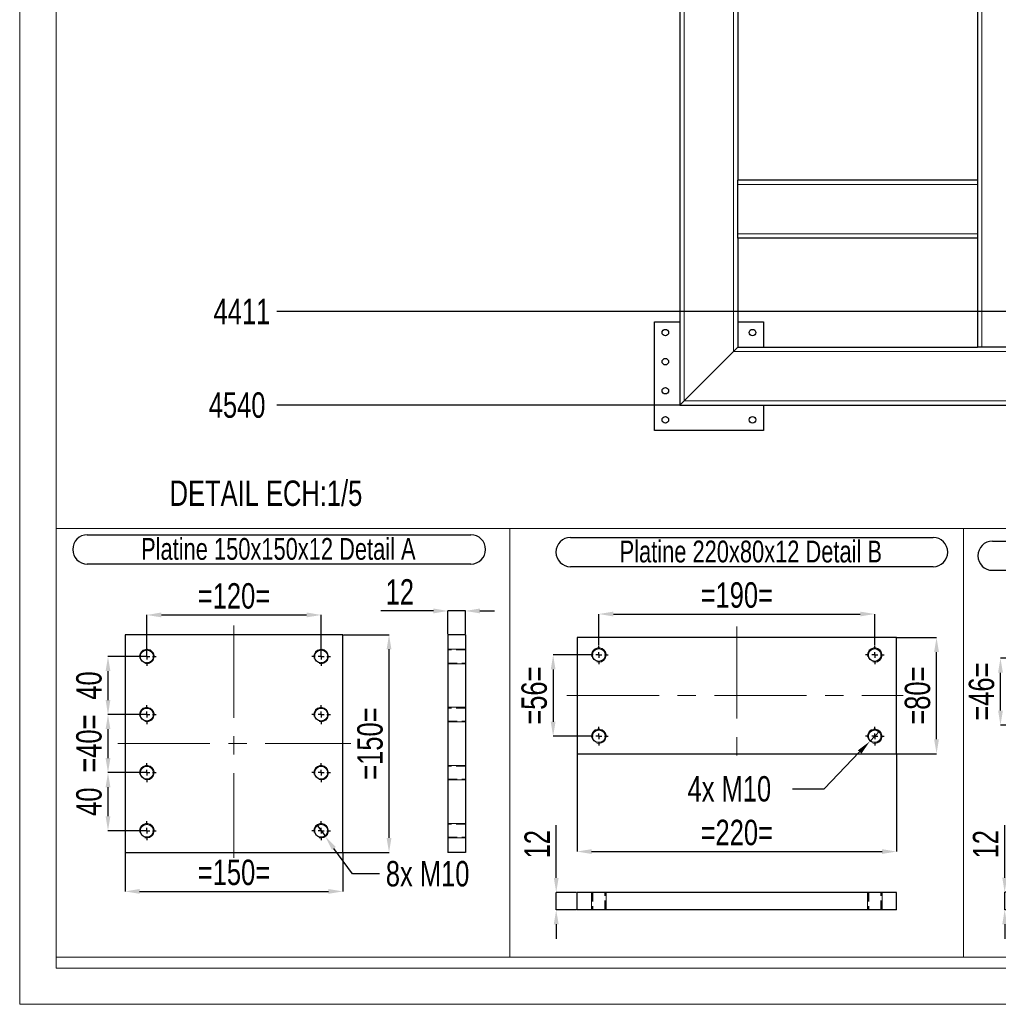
# Model space of a CAD drawing. Header units: millimetres. Extents: x 0 to 1712, y 0 to 594.
# Tile 1 of 18: x 0 to 135, y 0 to 136. Entities that reach past the tile are written whole.
import ezdxf

# ---------------------------------------------------------------- set-up
doc = ezdxf.new("R2010")
doc.units = ezdxf.units.MM
doc.header["$PDSIZE"] = -1
doc.linetypes.add('CENTERX2', pattern=[20.32, 12.7, -2.54, 2.54, -2.54])
doc.linetypes.add('HIDDEN', pattern=[1.905, 1.27, -0.635])
for name, color, linetype in [('COTES', 1, 'Continuous'), ('NOTES', 6, 'Continuous'), ('TRAIT-FINS', 9, 'Continuous'), ('TRAIT-MIXTES', 3, 'CENTERX2'), ('TRAIT-TIRET', 2, 'HIDDEN')]:
    doc.layers.add(name, color=color, linetype=linetype)
doc.layers.add('TRAIT-FORT', color=4, linetype='Continuous', lineweight=25)
doc.styles.add('SLDTEXTSTYLE0', font='TXT', dxfattribs={"width": 0.75})
doc.dimstyles.new('SLDDIMSTYLE1', dxfattribs={"dimtxt": 3.5, "dimasz": 2, "dimexe": 0, "dimexo": 0.0625, "dimgap": 0.875, "dimtad": 0, "dimtih": 1, "dimtoh": 1, "dimdec": 0, "dimlfac": 10, "dimrnd": 1e-09, "dimzin": 12, "dimdsep": 46, "dimtxsty": 'SLDTEXTSTYLE0', "dimsah": 1, "dimcen": 0.09, "dimadec": 0, "dimazin": 3, "dimtfac": 1, "dimtdec": 0, "dimtofl": 0, "dimtmove": 0, "dimatfit": 3, "dimfxl": 1, "dimfrac": 2, "dimtolj": 1, "dimtzin": 12, "dimarcsym": 0})
doc.dimstyles.new('SLDDIMSTYLE3', dxfattribs={"dimtxt": 3.5, "dimasz": 2, "dimexe": 0, "dimexo": 0.0625, "dimgap": 0.875, "dimtad": 0, "dimtih": 1, "dimtoh": 1, "dimdec": 0, "dimlfac": 5, "dimrnd": 1e-09, "dimzin": 12, "dimdsep": 46, "dimtxsty": 'SLDTEXTSTYLE0', "dimblk1": 'NONE', "dimsah": 1, "dimcen": 0, "dimadec": 0, "dimazin": 3, "dimtfac": 1, "dimtdec": 0, "dimtmove": 0, "dimatfit": 3, "dimldrblk": 'NONE', "dimfxl": 1, "dimfrac": 2, "dimtolj": 1, "dimtzin": 12, "dimarcsym": 0})
doc.dimstyles.new('SLDDIMSTYLE4', dxfattribs={"dimtxt": 3.5, "dimasz": 2, "dimexe": 0, "dimexo": 0.0625, "dimgap": 0.875, "dimtad": 1, "dimdec": 0, "dimlfac": 5, "dimrnd": 1e-09, "dimzin": 12, "dimdsep": 46, "dimtxsty": 'SLDTEXTSTYLE0', "dimsah": 1, "dimcen": 0.09, "dimadec": 0, "dimazin": 3, "dimtfac": 1, "dimtdec": 0, "dimtmove": 0, "dimatfit": 0, "dimfxl": 1, "dimfrac": 2, "dimtolj": 1, "dimtzin": 12, "dimarcsym": 0})
doc.dimstyles.new('SLDDIMSTYLE5', dxfattribs={"dimtxt": 3.5, "dimasz": 2, "dimexe": 0, "dimexo": 0.0625, "dimgap": 0.875, "dimtad": 1, "dimdec": 0, "dimlfac": 5, "dimrnd": 1e-09, "dimzin": 12, "dimdsep": 46, "dimtxsty": 'SLDTEXTSTYLE0', "dimsah": 1, "dimcen": 0.09, "dimadec": 0, "dimazin": 3, "dimtfac": 1, "dimtdec": 0, "dimtofl": 0, "dimtmove": 0, "dimatfit": 3, "dimfxl": 1, "dimfrac": 2, "dimtolj": 1, "dimtzin": 12, "dimarcsym": 0})

# ---------------------------------------------------------------- blocks, each defined once
blk = doc.blocks.new('_D_10')
at = {"layer": 'COTES', "color": 0, "lineweight": -2, "transparency": 16777216}
blk.add_line((273.14, 95.43), (35.41, 95.43), dxfattribs=at)
at = {"layer": 'Defpoints', "color": 0, "transparency": 16777216}
for p in [(316.91, 536.52), (35.41, 95.43), (273.21, 95.43)]:
    blk.add_point(p, dxfattribs=at)
at = {"layer": 'COTES', "color": 0, "transparency": 16777216, "insert": (30.6, 95.43), "char_height": 3.5, "attachment_point": 5, "style": 'SLDTEXTSTYLE0'}
blk.add_mtext('\\A1;4411', dxfattribs=at)
blk = doc.blocks.new('_D_11')
at = {"layer": 'COTES', "color": 0, "lineweight": -2, "transparency": 16777216}
blk.add_line((90.85, 82.52), (35.41, 82.52), dxfattribs=at)
at = {"layer": 'Defpoints', "color": 0, "transparency": 16777216}
for p in [(316.91, 536.52), (35.41, 82.52), (90.91, 82.52)]:
    blk.add_point(p, dxfattribs=at)
at = {"layer": 'COTES', "color": 0, "transparency": 16777216, "insert": (29.94, 82.52), "char_height": 3.5, "attachment_point": 5, "style": 'SLDTEXTSTYLE0'}
blk.add_mtext('\\A1;4540', dxfattribs=at)
blk = doc.blocks.new('_D_13')
at = {"layer": 'COTES', "color": 0, "lineweight": -2, "transparency": 16777216}
blk.add_line((150.21, 99.5), (150.21, 562.27), dxfattribs=at)
at = {"layer": 'Defpoints', "color": 0, "transparency": 16777216}
for p in [(150.21, 562.27), (90.91, 314.52), (150.21, 99.43)]:
    blk.add_point(p, dxfattribs=at)
at = {"layer": 'COTES', "color": 0, "transparency": 16777216, "insert": (150.21, 566.65), "char_height": 3.5, "attachment_point": 5, "rotation": 90, "style": 'SLDTEXTSTYLE0'}
blk.add_mtext('\\A1;593', dxfattribs=at)
blk = doc.blocks.new('_D_14')
at = {"layer": 'COTES', "color": 0, "lineweight": -2, "transparency": 16777216}
blk.add_line((156.21, 99.5), (156.21, 562.27), dxfattribs=at)
at = {"layer": 'Defpoints', "color": 0, "transparency": 16777216}
for p in [(156.21, 562.27), (90.91, 314.52), (156.21, 99.43)]:
    blk.add_point(p, dxfattribs=at)
at = {"layer": 'COTES', "color": 0, "transparency": 16777216, "insert": (156.21, 566.65), "char_height": 3.5, "attachment_point": 5, "rotation": 90, "style": 'SLDTEXTSTYLE0'}
blk.add_mtext('\\A1;653', dxfattribs=at)
blk = doc.blocks.new('_D_15')
at = {"layer": 'COTES', "color": 0, "lineweight": -2, "transparency": 16777216}
blk.add_line((267.21, 95.5), (267.21, 562.27), dxfattribs=at)
at = {"layer": 'Defpoints', "color": 0, "transparency": 16777216}
for p in [(267.21, 562.27), (90.91, 314.52), (267.21, 95.43)]:
    blk.add_point(p, dxfattribs=at)
at = {"layer": 'COTES', "color": 0, "transparency": 16777216, "insert": (267.21, 567.52), "char_height": 3.5, "attachment_point": 5, "rotation": 90, "style": 'SLDTEXTSTYLE0'}
blk.add_mtext('\\A1;1763', dxfattribs=at)
blk = doc.blocks.new('_D_16')
at = {"layer": 'COTES', "color": 0, "lineweight": -2, "transparency": 16777216}
blk.add_line((273.21, 95.5), (273.21, 562.27), dxfattribs=at)
at = {"layer": 'Defpoints', "color": 0, "transparency": 16777216}
for p in [(273.21, 562.27), (90.91, 314.52), (273.21, 95.43)]:
    blk.add_point(p, dxfattribs=at)
at = {"layer": 'COTES', "color": 0, "transparency": 16777216, "insert": (273.21, 567.52), "char_height": 3.5, "attachment_point": 5, "rotation": 90, "style": 'SLDTEXTSTYLE0'}
blk.add_mtext('\\A1;1823', dxfattribs=at)
blk = doc.blocks.new('_D_35')
at = {"layer": 'COTES', "color": 0, "lineweight": -2, "transparency": 16777216}
for p, q in [((138.5, 47.67), (135.06, 47.67)), ((135.06, 40.47), (135.06, 45.67)), ((138.5, 38.47), (135.06, 38.47))]:
    blk.add_line(p, q, dxfattribs=at)
at = {"layer": 'COTES', "color": 0, "transparency": 16777216}
for points in [[(134.73, 45.67), (135.4, 45.67), (135.06, 47.67)], [(134.73, 40.47), (135.4, 40.47), (135.06, 38.47)]]:
    blk.add_solid(points, dxfattribs=at)
at = {"layer": 'Defpoints', "color": 0, "transparency": 16777216}
for p in [(135.06, 47.67), (138.56, 47.67), (138.56, 38.47)]:
    blk.add_point(p, dxfattribs=at)
at = {"layer": 'COTES', "color": 0, "transparency": 16777216, "insert": (130.69, 43.07), "char_height": 3.5, "attachment_point": 2, "rotation": 90, "style": 'SLDTEXTSTYLE0'}
blk.add_mtext('\\A1;=46=', dxfattribs=at)
blk = doc.blocks.new('SW_NOTE_11')
at = {"layer": 'NOTES', "color": 0}
for p, q in [((-0.07, 4.4), (50.62, 4.4)), ((50.62, 0.37), (-0.07, 0.37))]:
    blk.add_line(p, q, dxfattribs=at)
for centre, start, end in [((-0.07, 2.39), 90, 270), ((50.62, 2.39), 270, 90)]:
    blk.add_arc(centre, 2.01, start, end, dxfattribs=at)
at = {"layer": 'NOTES', "color": 0, "insert": (25.17, 3.87), "char_height": 3, "attachment_point": 2, "style": 'SLDTEXTSTYLE0'}
blk.add_mtext('Platine 220x46x12 Detail C', dxfattribs=at)
blk = doc.blocks.new('_D_43')
at = {"layer": 'COTES', "color": 0, "lineweight": -2, "transparency": 16777216}
for p, q in [((135.64, 17.43), (135.64, 24.68)), ((138.5, 15.43), (135.64, 15.43)), ((135.64, 13.03), (135.64, 15.43)), ((138.5, 13.03), (135.64, 13.03)), ((135.64, 11.03), (135.64, 9.03))]:
    blk.add_line(p, q, dxfattribs=at)
at = {"layer": 'COTES', "color": 0, "transparency": 16777216}
for points in [[(135.31, 17.43), (135.97, 17.43), (135.64, 15.43)], [(135.31, 11.03), (135.97, 11.03), (135.64, 13.03)]]:
    blk.add_solid(points, dxfattribs=at)
at = {"layer": 'Defpoints', "color": 0, "transparency": 16777216}
for p in [(135.64, 15.43), (138.56, 15.43), (138.56, 13.03)]:
    blk.add_point(p, dxfattribs=at)
at = {"layer": 'COTES', "color": 0, "transparency": 16777216, "insert": (131.26, 22.05), "char_height": 3.5, "attachment_point": 2, "rotation": 90, "style": 'SLDTEXTSTYLE0'}
blk.add_mtext('\\A1;12', dxfattribs=at)
blk = doc.blocks.new('_D_45')
at = {"layer": 'COTES', "color": 0, "lineweight": -2, "transparency": 16777216}
for p, q in [((17.44, 39.91), (12.16, 39.91)), ((12.16, 37.91), (12.16, 33.91)), ((17.44, 31.91), (12.16, 31.91))]:
    blk.add_line(p, q, dxfattribs=at)
at = {"layer": 'COTES', "color": 0, "transparency": 16777216}
for points in [[(11.83, 37.91), (12.49, 37.91), (12.16, 39.91)], [(11.83, 33.91), (12.49, 33.91), (12.16, 31.91)]]:
    blk.add_solid(points, dxfattribs=at)
at = {"layer": 'Defpoints', "color": 0, "transparency": 16777216}
for p in [(17.51, 39.91), (12.16, 31.91), (17.51, 31.91)]:
    blk.add_point(p, dxfattribs=at)
at = {"layer": 'COTES', "color": 0, "transparency": 16777216, "insert": (7.78, 35.91), "char_height": 3.5, "attachment_point": 2, "rotation": 90, "style": 'SLDTEXTSTYLE0'}
blk.add_mtext('\\A1;=40=', dxfattribs=at)
blk = doc.blocks.new('_D_46')
at = {"layer": 'COTES', "color": 0, "lineweight": -2, "transparency": 16777216}
for p, q in [((17.44, 47.91), (12.16, 47.91)), ((12.16, 45.91), (12.16, 41.91)), ((17.44, 39.91), (12.16, 39.91))]:
    blk.add_line(p, q, dxfattribs=at)
at = {"layer": 'COTES', "color": 0, "transparency": 16777216}
for points in [[(11.83, 45.91), (12.49, 45.91), (12.16, 47.91)], [(11.83, 41.91), (12.49, 41.91), (12.16, 39.91)]]:
    blk.add_solid(points, dxfattribs=at)
at = {"layer": 'Defpoints', "color": 0, "transparency": 16777216}
for p in [(17.51, 47.91), (12.16, 39.91), (17.51, 39.91)]:
    blk.add_point(p, dxfattribs=at)
at = {"layer": 'COTES', "color": 0, "transparency": 16777216, "insert": (7.78, 43.91), "char_height": 3.5, "attachment_point": 2, "rotation": 90, "style": 'SLDTEXTSTYLE0'}
blk.add_mtext('\\A1;40', dxfattribs=at)
blk = doc.blocks.new('_D_47')
at = {"layer": 'COTES', "color": 0, "lineweight": -2, "transparency": 16777216}
for p, q in [((17.44, 31.91), (12.16, 31.91)), ((12.16, 29.91), (12.16, 25.91)), ((17.44, 23.91), (12.16, 23.91))]:
    blk.add_line(p, q, dxfattribs=at)
at = {"layer": 'COTES', "color": 0, "transparency": 16777216}
for points in [[(11.83, 29.91), (12.49, 29.91), (12.16, 31.91)], [(11.83, 25.91), (12.49, 25.91), (12.16, 23.91)]]:
    blk.add_solid(points, dxfattribs=at)
at = {"layer": 'Defpoints', "color": 0, "transparency": 16777216}
for p in [(17.51, 31.91), (12.16, 23.91), (17.51, 23.91)]:
    blk.add_point(p, dxfattribs=at)
at = {"layer": 'COTES', "color": 0, "transparency": 16777216, "insert": (7.78, 27.91), "char_height": 3.5, "attachment_point": 2, "rotation": 90, "style": 'SLDTEXTSTYLE0'}
blk.add_mtext('\\A1;40', dxfattribs=at)
blk = doc.blocks.new('_D_48')
at = {"layer": 'COTES', "color": 0, "lineweight": -2, "transparency": 16777216}
for p, q in [((17.51, 47.97), (17.51, 53.63)), ((19.51, 53.63), (39.51, 53.63)), ((41.51, 47.97), (41.51, 53.63))]:
    blk.add_line(p, q, dxfattribs=at)
at = {"layer": 'COTES', "color": 0, "transparency": 16777216}
for points in [[(19.51, 53.97), (19.51, 53.3), (17.51, 53.63)], [(39.51, 53.97), (39.51, 53.3), (41.51, 53.63)]]:
    blk.add_solid(points, dxfattribs=at)
at = {"layer": 'Defpoints', "color": 0, "transparency": 16777216}
for p in [(41.51, 53.63), (17.51, 47.91), (41.51, 47.91)]:
    blk.add_point(p, dxfattribs=at)
at = {"layer": 'COTES', "color": 0, "transparency": 16777216, "insert": (29.51, 58.01), "char_height": 3.5, "attachment_point": 2, "style": 'SLDTEXTSTYLE0'}
blk.add_mtext('\\A1;=120=', dxfattribs=at)
blk = doc.blocks.new('_D_49')
at = {"layer": 'COTES', "color": 0, "lineweight": -2, "transparency": 16777216}
for p, q in [((14.51, 20.85), (14.51, 15.55)), ((44.51, 20.85), (44.51, 15.55)), ((16.51, 15.55), (42.51, 15.55))]:
    blk.add_line(p, q, dxfattribs=at)
at = {"layer": 'COTES', "color": 0, "transparency": 16777216}
for points in [[(16.51, 15.88), (16.51, 15.22), (14.51, 15.55)], [(42.51, 15.88), (42.51, 15.22), (44.51, 15.55)]]:
    blk.add_solid(points, dxfattribs=at)
at = {"layer": 'Defpoints', "color": 0, "transparency": 16777216}
for p in [(14.51, 20.91), (44.51, 20.91), (44.51, 15.55)]:
    blk.add_point(p, dxfattribs=at)
at = {"layer": 'COTES', "color": 0, "transparency": 16777216, "insert": (29.51, 19.93), "char_height": 3.5, "attachment_point": 2, "style": 'SLDTEXTSTYLE0'}
blk.add_mtext('\\A1;=150=', dxfattribs=at)
blk = doc.blocks.new('_D_50')
at = {"layer": 'COTES', "color": 0, "lineweight": -2, "transparency": 16777216}
for p, q in [((44.57, 50.91), (50.86, 50.91)), ((50.86, 22.91), (50.86, 48.91)), ((44.57, 20.91), (50.86, 20.91))]:
    blk.add_line(p, q, dxfattribs=at)
at = {"layer": 'COTES', "color": 0, "transparency": 16777216}
for points in [[(50.53, 48.91), (51.19, 48.91), (50.86, 50.91)], [(50.53, 22.91), (51.19, 22.91), (50.86, 20.91)]]:
    blk.add_solid(points, dxfattribs=at)
at = {"layer": 'Defpoints', "color": 0, "transparency": 16777216}
for p in [(44.51, 50.91), (50.86, 50.91), (44.51, 20.91)]:
    blk.add_point(p, dxfattribs=at)
at = {"layer": 'COTES', "color": 0, "transparency": 16777216, "insert": (46.48, 35.91), "char_height": 3.5, "attachment_point": 2, "rotation": 90, "style": 'SLDTEXTSTYLE0'}
blk.add_mtext('\\A1;=150=', dxfattribs=at)
blk = doc.blocks.new('_D_51')
at = {"layer": 'COTES', "color": 0, "lineweight": -2, "transparency": 16777216}
for p, q in [((40.92, 24.72), (42.09, 23.1)), ((45.81, 17.99), (43.27, 21.48)), ((49.54, 17.99), (45.81, 17.99))]:
    blk.add_line(p, q, dxfattribs=at)
at = {"layer": 'COTES', "color": 0, "transparency": 16777216}
blk.add_solid([(43.54, 21.68), (43, 21.29), (42.09, 23.1)], dxfattribs=at)
at = {"layer": 'Defpoints', "color": 0, "transparency": 16777216}
for p in [(40.92, 24.72), (42.09, 23.1)]:
    blk.add_point(p, dxfattribs=at)
at = {"layer": 'COTES', "color": 0, "transparency": 16777216, "insert": (50.42, 19.74), "char_height": 3.5, "attachment_point": 1, "style": 'SLDTEXTSTYLE0'}
blk.add_mtext('\\A1;8x M10', dxfattribs=at)
blk = doc.blocks.new('_None')
blk = doc.blocks.new('SW_NOTE_13')
at = {"layer": 'NOTES', "color": 0}
for p, q in [((-0.11, 4.32), (52.72, 4.32)), ((52.72, 0.29), (-0.11, 0.29))]:
    blk.add_line(p, q, dxfattribs=at)
for centre, start, end in [((-0.11, 2.3), 90, 270), ((52.72, 2.3), 270, 90)]:
    blk.add_arc(centre, 2.01, start, end, dxfattribs=at)
at = {"layer": 'NOTES', "color": 0, "insert": (26.2, 3.87), "char_height": 3, "attachment_point": 2, "style": 'SLDTEXTSTYLE0'}
blk.add_mtext('Platine 150x150x12 Detail A', dxfattribs=at)
blk = doc.blocks.new('SW_CENTERMARKSYMBOL_39')
at = {"layer": 'TRAIT-MIXTES', "color": 0}
for p, q in [((-0.8, 0), (-1.3, 0)), ((0, 0), (-0.4, 0)), ((0, 0.8), (0, 1.3)), ((0, 0), (0, 0.4)), ((0, 0), (0, -0.4)), ((0, 0), (0.4, 0)), ((0.8, 0), (1.3, 0)), ((0, -0.8), (0, -1.3))]:
    blk.add_line(p, q, dxfattribs=at)
blk = doc.blocks.new('SW_CENTERMARKSYMBOL_40')
at = {"layer": 'TRAIT-MIXTES', "color": 0}
for p, q in [((-0.8, 0), (-1.3, 0)), ((0, 0), (-0.4, 0)), ((0, 0.8), (0, 1.3)), ((0, 0), (0, 0.4)), ((0, 0), (0, -0.4)), ((0, 0), (0.4, 0)), ((0.8, 0), (1.3, 0)), ((0, -0.8), (0, -1.3))]:
    blk.add_line(p, q, dxfattribs=at)
blk = doc.blocks.new('SW_CENTERMARKSYMBOL_41')
at = {"layer": 'TRAIT-MIXTES', "color": 0}
for p, q in [((-0.8, 0), (-1.3, 0)), ((0, 0), (-0.4, 0)), ((0, 0.8), (0, 1.3)), ((0, 0), (0, 0.4)), ((0, 0), (0, -0.4)), ((0, 0), (0.4, 0)), ((0.8, 0), (1.3, 0)), ((0, -0.8), (0, -1.3))]:
    blk.add_line(p, q, dxfattribs=at)
blk = doc.blocks.new('SW_CENTERMARKSYMBOL_42')
at = {"layer": 'TRAIT-MIXTES', "color": 0}
for p, q in [((-0.8, 0), (-1.3, 0)), ((0, 0), (-0.4, 0)), ((0, 0.8), (0, 1.3)), ((0, 0), (0, 0.4)), ((0, 0), (0, -0.4)), ((0, 0), (0.4, 0)), ((0.8, 0), (1.3, 0)), ((0, -0.8), (0, -1.3))]:
    blk.add_line(p, q, dxfattribs=at)
blk = doc.blocks.new('SW_CENTERMARKSYMBOL_43')
at = {"layer": 'TRAIT-MIXTES', "color": 0}
for p, q in [((-0.8, 0), (-1.3, 0)), ((0, 0), (-0.4, 0)), ((0, 0.8), (0, 1.3)), ((0, 0), (0, 0.4)), ((0, 0), (0, -0.4)), ((0, 0), (0.4, 0)), ((0.8, 0), (1.3, 0)), ((0, -0.8), (0, -1.3))]:
    blk.add_line(p, q, dxfattribs=at)
blk = doc.blocks.new('SW_CENTERMARKSYMBOL_44')
at = {"layer": 'TRAIT-MIXTES', "color": 0}
for p, q in [((-0.8, 0), (-1.3, 0)), ((0, 0), (-0.4, 0)), ((0, 0.8), (0, 1.3)), ((0, 0), (0, 0.4)), ((0, 0), (0, -0.4)), ((0, 0), (0.4, 0)), ((0.8, 0), (1.3, 0)), ((0, -0.8), (0, -1.3))]:
    blk.add_line(p, q, dxfattribs=at)
blk = doc.blocks.new('SW_CENTERMARKSYMBOL_45')
at = {"layer": 'TRAIT-MIXTES', "color": 0}
for p, q in [((-0.8, 0), (-1.3, 0)), ((0, 0), (-0.4, 0)), ((0, 0.8), (0, 1.3)), ((0, 0), (0, 0.4)), ((0, 0), (0, -0.4)), ((0, 0), (0.4, 0)), ((0.8, 0), (1.3, 0)), ((0, -0.8), (0, -1.3))]:
    blk.add_line(p, q, dxfattribs=at)
blk = doc.blocks.new('SW_CENTERMARKSYMBOL_46')
at = {"layer": 'TRAIT-MIXTES', "color": 0}
for p, q in [((-0.8, 0), (-1.3, 0)), ((0, 0), (-0.4, 0)), ((0, 0.8), (0, 1.3)), ((0, 0), (0, 0.4)), ((0, 0), (0, -0.4)), ((0, 0), (0.4, 0)), ((0.8, 0), (1.3, 0)), ((0, -0.8), (0, -1.3))]:
    blk.add_line(p, q, dxfattribs=at)
blk = doc.blocks.new('_D_52')
at = {"layer": 'COTES', "color": 0, "lineweight": -2, "transparency": 16777216}
for p, q in [((78.41, 48.12), (73.46, 48.12)), ((73.46, 46.12), (73.46, 38.92)), ((78.41, 36.92), (73.46, 36.92))]:
    blk.add_line(p, q, dxfattribs=at)
at = {"layer": 'COTES', "color": 0, "transparency": 16777216}
for points in [[(73.13, 46.12), (73.79, 46.12), (73.46, 48.12)], [(73.13, 38.92), (73.79, 38.92), (73.46, 36.92)]]:
    blk.add_solid(points, dxfattribs=at)
at = {"layer": 'Defpoints', "color": 0, "transparency": 16777216}
for p in [(78.47, 48.12), (73.46, 36.92), (78.47, 36.92)]:
    blk.add_point(p, dxfattribs=at)
at = {"layer": 'COTES', "color": 0, "transparency": 16777216, "insert": (69.09, 42.52), "char_height": 3.5, "attachment_point": 2, "rotation": 90, "style": 'SLDTEXTSTYLE0'}
blk.add_mtext('\\A1;=56=', dxfattribs=at)
blk = doc.blocks.new('_D_53')
at = {"layer": 'COTES', "color": 0, "lineweight": -2, "transparency": 16777216}
for p, q in [((76.75, 34.46), (76.75, 21.04)), ((120.75, 34.46), (120.75, 21.04)), ((78.75, 21.04), (118.75, 21.04))]:
    blk.add_line(p, q, dxfattribs=at)
at = {"layer": 'COTES', "color": 0, "transparency": 16777216}
for points in [[(78.75, 21.37), (78.75, 20.71), (76.75, 21.04)], [(118.75, 21.37), (118.75, 20.71), (120.75, 21.04)]]:
    blk.add_solid(points, dxfattribs=at)
at = {"layer": 'Defpoints', "color": 0, "transparency": 16777216}
for p in [(76.75, 34.52), (120.75, 34.52), (120.75, 21.04)]:
    blk.add_point(p, dxfattribs=at)
at = {"layer": 'COTES', "color": 0, "transparency": 16777216, "insert": (98.75, 25.42), "char_height": 3.5, "attachment_point": 2, "style": 'SLDTEXTSTYLE0'}
blk.add_mtext('\\A1;=220=', dxfattribs=at)
blk = doc.blocks.new('_D_54')
at = {"layer": 'COTES', "color": 0, "lineweight": -2, "transparency": 16777216}
for p, q in [((79.75, 49.47), (79.75, 53.76)), ((81.75, 53.76), (115.75, 53.76)), ((117.75, 49.47), (117.75, 53.76))]:
    blk.add_line(p, q, dxfattribs=at)
at = {"layer": 'COTES', "color": 0, "transparency": 16777216}
for points in [[(81.75, 54.09), (81.75, 53.43), (79.75, 53.76)], [(115.75, 54.09), (115.75, 53.43), (117.75, 53.76)]]:
    blk.add_solid(points, dxfattribs=at)
at = {"layer": 'Defpoints', "color": 0, "transparency": 16777216}
for p in [(117.75, 53.76), (79.75, 49.4), (117.75, 49.4)]:
    blk.add_point(p, dxfattribs=at)
at = {"layer": 'COTES', "color": 0, "transparency": 16777216, "insert": (98.75, 58.13), "char_height": 3.5, "attachment_point": 2, "style": 'SLDTEXTSTYLE0'}
blk.add_mtext('\\A1;=190=', dxfattribs=at)
blk = doc.blocks.new('_D_55')
at = {"layer": 'COTES', "color": 0, "lineweight": -2, "transparency": 16777216}
for p, q in [((120.81, 50.52), (126.26, 50.52)), ((126.26, 36.52), (126.26, 48.52)), ((120.81, 34.52), (126.26, 34.52))]:
    blk.add_line(p, q, dxfattribs=at)
at = {"layer": 'COTES', "color": 0, "transparency": 16777216}
for points in [[(125.92, 48.52), (126.59, 48.52), (126.26, 50.52)], [(125.92, 36.52), (126.59, 36.52), (126.26, 34.52)]]:
    blk.add_solid(points, dxfattribs=at)
at = {"layer": 'Defpoints', "color": 0, "transparency": 16777216}
for p in [(120.75, 50.52), (126.26, 50.52), (120.75, 34.52)]:
    blk.add_point(p, dxfattribs=at)
at = {"layer": 'COTES', "color": 0, "transparency": 16777216, "insert": (121.88, 42.52), "char_height": 3.5, "attachment_point": 2, "rotation": 90, "style": 'SLDTEXTSTYLE0'}
blk.add_mtext('\\A1;=80=', dxfattribs=at)
blk = doc.blocks.new('_D_56')
at = {"layer": 'COTES', "color": 0, "lineweight": -2, "transparency": 16777216}
for p, q in [((118.44, 37.65), (117.06, 36.2)), ((110.8, 29.68), (115.67, 34.76)), ((106.41, 29.68), (110.8, 29.68))]:
    blk.add_line(p, q, dxfattribs=at)
at = {"layer": 'COTES', "color": 0, "transparency": 16777216}
blk.add_solid([(115.43, 34.99), (115.91, 34.53), (117.06, 36.2)], dxfattribs=at)
at = {"layer": 'Defpoints', "color": 0, "transparency": 16777216}
for p in [(118.44, 37.65), (117.06, 36.2)]:
    blk.add_point(p, dxfattribs=at)
at = {"layer": 'COTES', "color": 0, "transparency": 16777216, "insert": (91.97, 31.43), "char_height": 3.5, "attachment_point": 1, "style": 'SLDTEXTSTYLE0'}
blk.add_mtext('\\A1;4x M10', dxfattribs=at)
blk = doc.blocks.new('SW_NOTE_14')
at = {"layer": 'NOTES', "color": 0}
for p, q in [((-0.08, 4.3), (49.86, 4.3)), ((49.86, 0.28), (-0.08, 0.28))]:
    blk.add_line(p, q, dxfattribs=at)
for centre, start, end in [((-0.08, 2.29), 90, 270), ((49.86, 2.29), 270, 90)]:
    blk.add_arc(centre, 2.01, start, end, dxfattribs=at)
at = {"layer": 'NOTES', "color": 0, "insert": (24.75, 3.87), "char_height": 3, "attachment_point": 2, "style": 'SLDTEXTSTYLE0'}
blk.add_mtext('Platine 220x80x12 Detail B', dxfattribs=at)
blk = doc.blocks.new('SW_CENTERMARKSYMBOL_47')
at = {"layer": 'TRAIT-MIXTES', "color": 0}
for p, q in [((-0.8, 0), (-1.28, 0)), ((0, 0), (-0.4, 0)), ((0, 0.8), (0, 1.28)), ((0, 0), (0, 0.4)), ((0, 0), (0, -0.4)), ((0, 0), (0.4, 0)), ((0.8, 0), (1.28, 0)), ((0, -0.8), (0, -1.28))]:
    blk.add_line(p, q, dxfattribs=at)
blk = doc.blocks.new('SW_CENTERMARKSYMBOL_48')
at = {"layer": 'TRAIT-MIXTES', "color": 0}
for p, q in [((-0.8, 0), (-1.28, 0)), ((0, 0), (-0.4, 0)), ((0, 0.8), (0, 1.28)), ((0, 0), (0, 0.4)), ((0, 0), (0, -0.4)), ((0, 0), (0.4, 0)), ((0.8, 0), (1.28, 0)), ((0, -0.8), (0, -1.28))]:
    blk.add_line(p, q, dxfattribs=at)
blk = doc.blocks.new('SW_CENTERMARKSYMBOL_49')
at = {"layer": 'TRAIT-MIXTES', "color": 0}
for p, q in [((-0.8, 0), (-1.28, 0)), ((0, 0), (-0.4, 0)), ((0, 0.8), (0, 1.28)), ((0, 0), (0, 0.4)), ((0, 0), (0, -0.4)), ((0, 0), (0.4, 0)), ((0.8, 0), (1.28, 0)), ((0, -0.8), (0, -1.28))]:
    blk.add_line(p, q, dxfattribs=at)
blk = doc.blocks.new('SW_CENTERMARKSYMBOL_50')
at = {"layer": 'TRAIT-MIXTES', "color": 0}
for p, q in [((-0.8, 0), (-1.28, 0)), ((0, 0), (-0.4, 0)), ((0, 0.8), (0, 1.28)), ((0, 0), (0, 0.4)), ((0, 0), (0, -0.4)), ((0, 0), (0.4, 0)), ((0.8, 0), (1.28, 0)), ((0, -0.8), (0, -1.28))]:
    blk.add_line(p, q, dxfattribs=at)
blk = doc.blocks.new('_D_73')
at = {"layer": 'COTES', "color": 0, "lineweight": -2, "transparency": 16777216}
for p, q in [((56.97, 54.18), (49.72, 54.18)), ((58.97, 50.97), (58.97, 54.18)), ((61.37, 54.18), (58.97, 54.18)), ((61.37, 50.97), (61.37, 54.18)), ((63.37, 54.18), (65.37, 54.18))]:
    blk.add_line(p, q, dxfattribs=at)
at = {"layer": 'COTES', "color": 0, "transparency": 16777216}
for points in [[(56.97, 54.52), (56.97, 53.85), (58.97, 54.18)], [(63.37, 54.52), (63.37, 53.85), (61.37, 54.18)]]:
    blk.add_solid(points, dxfattribs=at)
at = {"layer": 'Defpoints', "color": 0, "transparency": 16777216}
for p in [(58.97, 54.18), (58.97, 50.91), (61.37, 50.91)]:
    blk.add_point(p, dxfattribs=at)
at = {"layer": 'COTES', "color": 0, "transparency": 16777216, "insert": (52.35, 58.56), "char_height": 3.5, "attachment_point": 2, "style": 'SLDTEXTSTYLE0'}
blk.add_mtext('\\A1;12', dxfattribs=at)
blk = doc.blocks.new('_D_74')
at = {"layer": 'COTES', "color": 0, "lineweight": -2, "transparency": 16777216}
for p, q in [((73.88, 17.42), (73.88, 24.67)), ((76.69, 15.42), (73.88, 15.42)), ((73.88, 13.02), (73.88, 15.42)), ((76.69, 13.02), (73.88, 13.02)), ((73.88, 11.02), (73.88, 9.02))]:
    blk.add_line(p, q, dxfattribs=at)
at = {"layer": 'COTES', "color": 0, "transparency": 16777216}
for points in [[(73.55, 17.42), (74.22, 17.42), (73.88, 15.42)], [(73.55, 11.02), (74.22, 11.02), (73.88, 13.02)]]:
    blk.add_solid(points, dxfattribs=at)
at = {"layer": 'Defpoints', "color": 0, "transparency": 16777216}
for p in [(73.88, 15.42), (76.75, 15.42), (76.75, 13.02)]:
    blk.add_point(p, dxfattribs=at)
at = {"layer": 'COTES', "color": 0, "transparency": 16777216, "insert": (69.51, 22.05), "char_height": 3.5, "attachment_point": 2, "rotation": 90, "style": 'SLDTEXTSTYLE0'}
blk.add_mtext('\\A1;12', dxfattribs=at)

msp = doc.modelspace()

# ---------------------------------------------------------------- linework, layer by layer
at = {"lineweight": 18}
for p, q in [((0, 594), (0, 0)), ((5, 589), (5, 5)), ((5, 6.51), (5, 65.56)), ((5, 65.56), (67.48, 65.56)), ((67.48, 6.51), (67.48, 65.56)), ((67.48, 65.56), (129.95, 65.56)), ((67.48, 65.56), (67.48, 6.51)), ((129.95, 65.56), (129.95, 6.51)), ((129.95, 6.51), (129.95, 65.56)), ((129.95, 65.56), (189.79, 65.56)), ((5, 6.51), (67.48, 6.51)), ((67.48, 6.51), (129.95, 6.51)), ((129.95, 6.51), (189.79, 6.51)), ((836, 5), (5, 5)), ((841, 0), (0, 0))]:
    msp.add_line(p, q, dxfattribs=at)
at = {"layer": 'TRAIT-FINS', "lineweight": 18}
for p, q in [((91.51, 313.92), (91.51, 83.12)), ((98.31, 307.12), (98.31, 89.92)), ((132.51, 306.52), (132.51, 90.52)), ((131.91, 112.92), (98.91, 112.92)), ((131.91, 106.12), (98.91, 106.12)), ((98.31, 89.92), (263.51, 89.92)), ((91.51, 83.12), (270.31, 83.12)), ((61.37, 48.91), (58.97, 48.91)), ((58.97, 48.91), (58.97, 46.91)), ((61.37, 48.91), (58.97, 48.91)), ((58.97, 48.91), (58.97, 46.91)), ((61.37, 46.91), (58.97, 46.91)), ((61.37, 46.91), (58.97, 46.91)), ((61.37, 40.91), (58.97, 40.91)), ((58.97, 40.91), (58.97, 38.91)), ((61.37, 40.91), (58.97, 40.91)), ((58.97, 40.91), (58.97, 38.91)), ((61.37, 38.91), (58.97, 38.91)), ((61.37, 38.91), (58.97, 38.91)), ((61.37, 32.91), (58.97, 32.91)), ((58.97, 32.91), (58.97, 30.91)), ((61.37, 32.91), (58.97, 32.91)), ((58.97, 32.91), (58.97, 30.91)), ((61.37, 30.91), (58.97, 30.91)), ((61.37, 30.91), (58.97, 30.91)), ((61.37, 24.91), (58.97, 24.91)), ((58.97, 24.91), (58.97, 22.91)), ((61.37, 24.91), (58.97, 24.91)), ((58.97, 24.91), (58.97, 22.91)), ((61.37, 22.91), (58.97, 22.91)), ((61.37, 22.91), (58.97, 22.91)), ((78.75, 13.02), (78.75, 15.42)), ((80.75, 15.42), (78.75, 15.42)), ((78.75, 13.02), (78.75, 15.42)), ((80.75, 15.42), (78.75, 15.42)), ((80.75, 13.02), (80.75, 15.42)), ((80.75, 13.02), (80.75, 15.42)), ((116.75, 13.02), (116.75, 15.42)), ((118.75, 15.42), (116.75, 15.42)), ((116.75, 13.02), (116.75, 15.42)), ((118.75, 15.42), (116.75, 15.42)), ((118.75, 13.02), (118.75, 15.42)), ((118.75, 13.02), (118.75, 15.42))]:
    msp.add_line(p, q, dxfattribs=at)
for centre in [(17.51, 47.91), (41.51, 47.91), (79.75, 48.12), (117.75, 48.12), (17.51, 39.91), (41.51, 39.91), (79.75, 36.92), (117.75, 36.92), (17.51, 31.91), (41.51, 31.91), (17.51, 23.91), (41.51, 23.91)]:
    msp.add_arc(centre, 1, 255, 195, dxfattribs=at)
at = {"layer": 'TRAIT-FORT', "lineweight": 25}
for p, q in [((90.91, 314.52), (90.91, 82.52)), ((98.91, 160.52), (98.91, 113.52)), ((131.91, 160.52), (131.91, 113.52)), ((98.91, 112.92), (98.91, 113.52)), ((131.91, 113.52), (98.91, 113.52)), ((98.91, 106.12), (98.91, 112.92)), ((131.91, 113.52), (131.91, 112.92)), ((131.91, 112.92), (131.91, 106.12)), ((98.91, 105.52), (98.91, 106.12)), ((131.91, 106.12), (131.91, 105.52)), ((98.91, 105.52), (98.91, 90.52)), ((131.91, 105.52), (98.91, 105.52)), ((131.91, 105.52), (131.91, 90.52)), ((87.41, 94.02), (90.91, 94.02)), ((87.41, 79.02), (87.41, 94.02)), ((98.91, 94.02), (102.41, 94.02)), ((102.41, 94.02), (102.41, 90.52)), ((98.31, 89.92), (91.51, 83.12)), ((98.91, 90.52), (98.31, 89.92)), ((98.91, 90.52), (98.31, 89.92)), ((98.91, 90.52), (131.91, 90.52)), ((132.51, 90.52), (131.91, 90.52)), ((139.31, 90.52), (132.51, 90.52)), ((91.51, 83.12), (90.91, 82.52)), ((91.51, 83.12), (90.91, 82.52)), ((90.91, 82.52), (270.91, 82.52)), ((102.41, 82.52), (102.41, 79.02)), ((102.41, 79.02), (87.41, 79.02)), ((44.51, 50.91), (14.51, 50.91)), ((14.51, 50.91), (14.51, 20.91)), ((44.51, 20.91), (44.51, 50.91)), ((61.37, 50.91), (58.97, 50.91)), ((58.97, 50.91), (58.97, 20.91)), ((61.37, 50.91), (61.37, 20.91)), ((120.75, 50.52), (76.75, 50.52)), ((76.75, 50.52), (76.75, 34.52)), ((120.75, 34.52), (120.75, 50.52)), ((76.75, 34.52), (120.75, 34.52)), ((14.51, 20.91), (44.51, 20.91)), ((61.37, 20.91), (58.97, 20.91)), ((120.75, 15.42), (76.75, 15.42)), ((76.75, 13.02), (76.75, 15.42)), ((120.75, 13.02), (120.75, 15.42)), ((120.75, 13.02), (76.75, 13.02))]:
    msp.add_line(p, q, dxfattribs=at)
for centre, radius in [((88.91, 92.52), 0.45), ((100.91, 92.52), 0.45), ((88.91, 88.52), 0.45), ((88.91, 84.52), 0.45), ((88.91, 80.52), 0.45), ((100.91, 80.52), 0.45), ((79.75, 48.12), 0.88), ((117.75, 48.12), 0.88), ((17.51, 47.91), 0.9), ((41.51, 47.91), 0.9), ((17.51, 39.91), 0.9), ((41.51, 39.91), 0.9), ((79.75, 36.92), 0.88), ((117.75, 36.92), 0.88), ((17.51, 31.91), 0.9), ((41.51, 31.91), 0.9), ((17.51, 23.91), 0.9), ((41.51, 23.91), 0.9)]:
    msp.add_circle(centre, radius, dxfattribs=at)
at = {"layer": 'TRAIT-MIXTES', "lineweight": 18}
for p, q in [((29.51, 52.17), (29.51, 20.16)), ((98.75, 52.05), (98.75, 33.35)), ((75.34, 42.52), (121.68, 42.52)), ((13.5, 35.91), (45.59, 35.91))]:
    msp.add_line(p, q, dxfattribs=at)
at = {"layer": 'TRAIT-TIRET'}
for p, q in [((61.37, 48.81), (58.97, 48.81)), ((58.97, 47.01), (61.37, 47.01)), ((61.37, 40.81), (58.97, 40.81)), ((58.97, 39.01), (61.37, 39.01)), ((61.37, 32.81), (58.97, 32.81)), ((58.97, 31.01), (61.37, 31.01)), ((61.37, 24.81), (58.97, 24.81)), ((58.97, 23.01), (61.37, 23.01)), ((78.87, 15.42), (78.87, 13.02)), ((80.63, 13.02), (80.63, 15.42)), ((116.87, 15.42), (116.87, 13.02)), ((118.63, 13.02), (118.63, 15.42))]:
    msp.add_line(p, q, dxfattribs=at)

# ---------------------------------------------------------------- block references
at = {"layer": 'NOTES'}
for name, p in [('SW_NOTE_13', (9.42, 60.36)), ('SW_NOTE_14', (75.93, 60)), ('SW_NOTE_11', (134.03, 59.4))]:
    msp.add_blockref(name, p, dxfattribs=at)
at = {"layer": 'TRAIT-MIXTES'}
for name, p in [('SW_CENTERMARKSYMBOL_42', (17.51, 47.91)), ('SW_CENTERMARKSYMBOL_43', (41.51, 47.91)), ('SW_CENTERMARKSYMBOL_50', (79.75, 48.12)), ('SW_CENTERMARKSYMBOL_48', (117.75, 48.12)), ('SW_CENTERMARKSYMBOL_41', (17.51, 39.91)), ('SW_CENTERMARKSYMBOL_44', (41.51, 39.91)), ('SW_CENTERMARKSYMBOL_49', (79.75, 36.92)), ('SW_CENTERMARKSYMBOL_47', (117.75, 36.92)), ('SW_CENTERMARKSYMBOL_40', (17.51, 31.91)), ('SW_CENTERMARKSYMBOL_45', (41.51, 31.91)), ('SW_CENTERMARKSYMBOL_39', (17.51, 23.91)), ('SW_CENTERMARKSYMBOL_46', (41.51, 23.91))]:
    msp.add_blockref(name, p, dxfattribs=at)

# ---------------------------------------------------------------- texts
at = {"layer": 'NOTES', "insert": (20.65, 72.15), "char_height": 3.5, "attachment_point": 1, "style": 'SLDTEXTSTYLE0'}
msp.add_mtext('DETAIL ECH:1/5', dxfattribs=at)

# ---------------------------------------------------------------- dimensions: what is measured, and where the dimension line sits
at = {"layer": 'COTES'}
for feature_location, offset, dtype, origin, picture, middle in [((267.21, 95.43), (0, 466.84), 1, (90.91, 314.52), '_D_15', (267.21, 567.52)), ((273.21, 95.43), (0, 466.84), 1, (90.91, 314.52), '_D_16', (273.21, 567.52)), ((150.21, 99.43), (0, 462.84), 1, (90.91, 314.52), '_D_13', (150.21, 566.65)), ((156.21, 99.43), (0, 462.84), 1, (90.91, 314.52), '_D_14', (156.21, 566.65)), ((90.91, 82.52), (-55.5, 0), 0, (316.91, 536.52), '_D_11', (29.94, 82.52)), ((273.21, 95.43), (-237.79, 0), 0, (316.91, 536.52), '_D_10', (30.6, 95.43))]:
    dim = msp.add_ordinate_dim(feature_location=feature_location, offset=offset, dtype=dtype, origin=origin, dimstyle='SLDDIMSTYLE1', dxfattribs=at)
    dim.commit()
    dim.dimension.update_dxf_attribs({"geometry": picture, "text_midpoint": middle})
dim = msp.add_linear_dim(base=(58.97, 54.18), p1=(61.37, 50.91), p2=(58.97, 50.91), dimstyle='SLDDIMSTYLE4', dxfattribs=at)
dim.commit()
dim.dimension.update_dxf_attribs({"geometry": '_D_73', "text_midpoint": (52.35, 54.18), "dimtype": 160})
for base, p1, p2, picture, middle in [((41.51, 53.63), (17.51, 47.91), (41.51, 47.91), '_D_48', (29.51, 53.63)), ((117.75, 53.76), (79.75, 49.4), (117.75, 49.4), '_D_54', (98.75, 53.76)), ((44.51, 15.55), (14.51, 20.91), (44.51, 20.91), '_D_49', (29.51, 15.55))]:
    dim = msp.add_linear_dim(base=base, p1=p1, p2=p2, text='=<>=', dimstyle='SLDDIMSTYLE5', dxfattribs=at)
    dim.commit()
    dim.dimension.update_dxf_attribs({"geometry": picture, "text_midpoint": middle, "dimtype": 160})
for base, p1, p2, angle, dimstyle, picture, middle in [((50.86, 50.91), (44.51, 20.91), (44.51, 50.91), 90, 'SLDDIMSTYLE5', '_D_50', (50.86, 35.91)), ((126.26, 50.52), (120.75, 34.52), (120.75, 50.52), 90, 'SLDDIMSTYLE5', '_D_55', (126.26, 42.52)), ((73.46, 36.92), (78.47, 48.12), (78.47, 36.92), 90, 'SLDDIMSTYLE5', '_D_52', (73.46, 42.52)), ((135.06, 47.67), (138.56, 38.47), (138.56, 47.67), 90, 'SLDDIMSTYLE4', '_D_35', (135.06, 43.07)), ((12.16, 31.91), (17.51, 39.91), (17.51, 31.91), 90, 'SLDDIMSTYLE4', '_D_45', (12.16, 35.91)), ((120.75, 21.04), (76.75, 34.52), (120.75, 34.52), 0, 'SLDDIMSTYLE5', '_D_53', (98.75, 21.04))]:
    dim = msp.add_linear_dim(base=base, p1=p1, p2=p2, angle=angle, text='=<>=', dimstyle=dimstyle, dxfattribs=at)
    dim.commit()
    dim.dimension.update_dxf_attribs({"geometry": picture, "text_midpoint": middle, "dimtype": 160})
for base, p1, p2, dimstyle, picture, middle in [((12.16, 39.91), (17.51, 47.91), (17.51, 39.91), 'SLDDIMSTYLE5', '_D_46', (12.16, 43.91)), ((12.16, 23.91), (17.51, 31.91), (17.51, 23.91), 'SLDDIMSTYLE5', '_D_47', (12.16, 27.91)), ((73.88, 15.42), (76.75, 13.02), (76.75, 15.42), 'SLDDIMSTYLE4', '_D_74', (73.88, 22.05)), ((135.64, 15.43), (138.56, 13.03), (138.56, 15.43), 'SLDDIMSTYLE4', '_D_43', (135.64, 22.05))]:
    dim = msp.add_linear_dim(base=base, p1=p1, p2=p2, angle=90, dimstyle=dimstyle, dxfattribs=at)
    dim.commit()
    dim.dimension.update_dxf_attribs({"geometry": picture, "text_midpoint": middle, "dimtype": 160})
for p1, p2, text, picture, middle in [((118.44, 37.65), (117.06, 36.2), '4x M10', '_D_56', (98.75, 29.68)), ((40.92, 24.72), (42.09, 23.1), '8x M10', '_D_51', (57.2, 17.99))]:
    dim = msp.add_diameter_dim_2p(p1=p1, p2=p2, text=text, dimstyle='SLDDIMSTYLE3', override={"dimpost": '<>'}, dxfattribs=at)
    dim.commit()
    dim.dimension.update_dxf_attribs({"geometry": picture, "text_midpoint": middle, "dimtype": 163})

doc.saveas('drawing.dxf')
